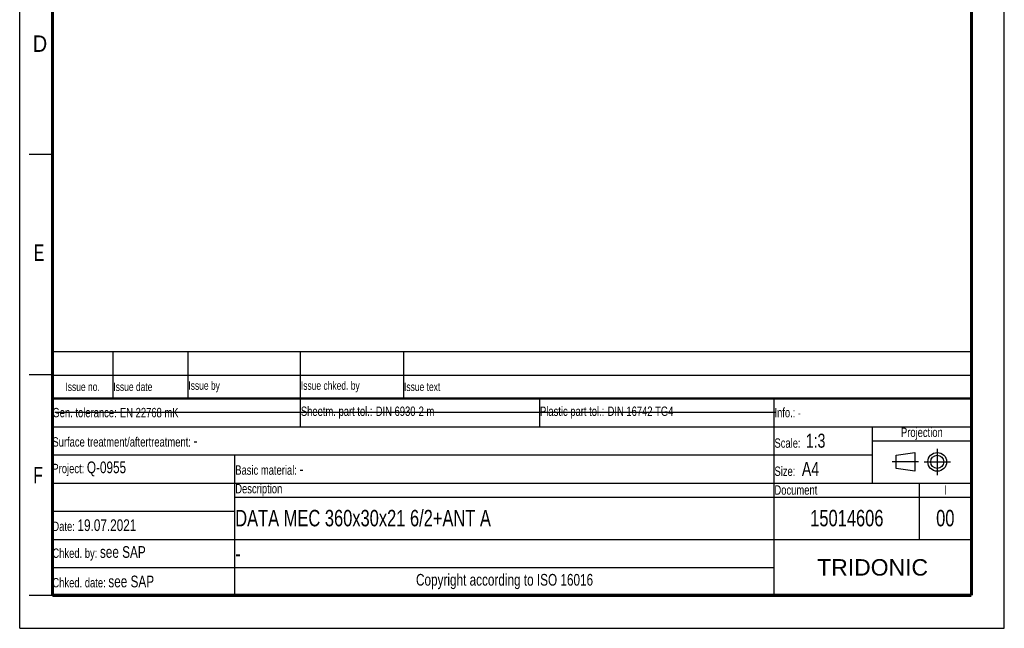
# Model space of a CAD drawing. Header units: millimetres. Extents: x 0 to 210, y 0 to 297.
# Tile 1 of 41: x 0 to 210, y 0 to 130. Entities that reach past the tile are written whole.
import ezdxf

# ---------------------------------------------------------------- set-up
doc = ezdxf.new("R2010")
doc.units = ezdxf.units.MM
doc.header["$LTSCALE"] = 19.36
doc.linetypes.add('CENTER', pattern=[0.6, 0.375, -0.075, 0.075, -0.075])
doc.layers.get('0').update_dxf_attribs({"linetype": 'CONTINUOUS'})
doc.layers.add('DEFAULT_1', color=7, linetype='CENTER')
doc.styles.add('TEXTSTYLE_2', font='txt', dxfattribs={"width": 0.75})
doc.styles.add('TEXTSTYLE_5', font='arial.ttf')

# ---------------------------------------------------------------- blocks, each defined once
blk = doc.blocks.new('PROJEKTIONSMETHODE_BL0', base_point=(192.31, 35.47))
at = {"color": 2, "linetype": 'Continuous'}
for p, q in [((186.91, 36.87), (190.91, 37.47)), ((186.91, 34.07), (186.91, 36.87)), ((190.91, 37.47), (190.91, 33.47)), ((190.91, 33.47), (186.91, 34.07))]:
    blk.add_line(p, q, dxfattribs=at)
for radius in [2, 1.4]:
    blk.add_circle((195.71, 35.47), radius, dxfattribs=at)
at = {"layer": 'DEFAULT_1', "color": 2, "linetype": 'CENTER'}
for p, q in [((195.71, 38.27), (195.71, 32.67)), ((191.71, 35.47), (186.11, 35.47)), ((192.91, 35.47), (198.5, 35.47))]:
    blk.add_line(p, q, dxfattribs=at)
blk = doc.blocks.new('*T12')
at = {"color": 0, "linetype": 'ByBlock', "lineweight": -2, "transparency": 16777216}
for p, q in [((0, 42), (196, 42)), ((0, 0), (0, 42)), ((53, 36), (53, 42)), ((104, 36), (104, 42)), ((154, 0), (154, 42)), ((196, 0), (196, 42)), ((0, 36), (196, 36)), ((175, 24), (175, 36)), ((175, 33), (196, 33)), ((0, 30), (175, 30)), ((39, 0), (39, 30)), ((0, 24), (196, 24)), ((185, 12), (185, 24)), ((39, 21), (196, 21)), ((0, 18), (39, 18)), ((0, 12), (196, 12)), ((0, 6), (154, 6)), ((0, 0), (196, 0))]:
    blk.add_line(p, q, dxfattribs=at)
at = {"color": 5, "linetype": 'Continuous', "transparency": 16777216}
for s, insert, char_height, width, attachment_point, style in [('Gen. tolerance:\\H2.5; \\H2.0;EN 22768 mK', (0.06, 39), 2, 52.88, 4, 'TEXTSTYLE_2'), ('Sheetm. part tol.:\\H2.5; \\H2.0;DIN 6930-2 m', (53.06, 39), 2, 50.88, 4, 'TEXTSTYLE_2'), ('Plastic part tol.:\\H2.5; \\H2.0;DIN 16742 TG4', (104.06, 39), 2, 49.88, 4, 'TEXTSTYLE_2'), ('Info.: \\H1.8;{\\W0.7;-}', (154.06, 39), 2, 41.88, 4, 'TEXTSTYLE_2'), ('Projection', (185.5, 34.5), 2, 20.88, 5, 'TEXTSTYLE_2'), ('Surface treatment/aftertreatment: \\H2.5;-', (0.06, 33), 2, 153.88, 4, 'TEXTSTYLE_2'), ('Scale:  \\H3.0;1:3', (154.06, 33), 2, 20.88, 4, 'TEXTSTYLE_2'), ('Project: \\H2.5;Q-0955', (0.06, 27), 2, 38.88, 4, 'TEXTSTYLE_2'), ('Basic material: \\H2.5;-', (39.06, 27), 2, 114.88, 4, 'TEXTSTYLE_2'), ('Size: \\H3.0; A4', (154.06, 27), 2, 20.88, 4, 'TEXTSTYLE_2'), ('Description', (39.06, 22.5), 2, 114.88, 4, 'TEXTSTYLE_2'), ('Document', (154.06, 22.5), 2, 30.88, 4, 'TEXTSTYLE_2'), ('I', (190.5, 22.5), 2, 10.88, 5, 'TEXTSTYLE_2'), ('Date: \\H2.5;19.07.2021', (0.06, 15), 2, 38.88, 4, 'TEXTSTYLE_2'), ('Chked. by: \\H2.5;see SAP ', (0.06, 9), 2, 38.88, 4, 'TEXTSTYLE_2'), ('TRIDONIC', (175, 6), 3.5, 41.88, 5, 'TEXTSTYLE_5'), ('Chked. date: \\H2.5;see SAP', (0.06, 3), 2, 38.88, 4, 'TEXTSTYLE_2'), ('Copyright according to ISO 16016', (96.5, 3), 2.5, 114.88, 5, 'TEXTSTYLE_2')]:
    blk.add_mtext(s, dxfattribs=dict(at, insert=insert, char_height=char_height, width=width, attachment_point=attachment_point, style=style))
at = {"color": 7, "linetype": 'Continuous', "transparency": 16777216, "char_height": 3.5, "style": 'TEXTSTYLE_2'}
for s, insert, width, attachment_point in [('DATA MEC 360x30x21 6/2+ANT A', (39.06, 16.5), 114.88, 4), ('15014606', (169.5, 16.5), 30.88, 5), ('00', (190.5, 16.5), 10.88, 5), ('-', (39.06, 9), 114.88, 4)]:
    blk.add_mtext(s, dxfattribs=dict(at, insert=insert, width=width, attachment_point=attachment_point))
blk = doc.blocks.new('*T13')
at = {"color": 0, "linetype": 'ByBlock', "lineweight": -2, "transparency": 16777216}
for p, q in [((0, 10), (196, 10)), ((0, 0), (0, 10)), ((13, 0), (13, 10)), ((29, 0), (29, 10)), ((53, 0), (53, 10)), ((75, 0), (75, 10)), ((196, 0), (196, 10)), ((0, 5), (196, 5)), ((0, 0), (196, 0))]:
    blk.add_line(p, q, dxfattribs=at)
at = {"color": 5, "linetype": 'Continuous', "transparency": 16777216, "char_height": 1.8, "style": 'TEXTSTYLE_2'}
for s, insert, width, attachment_point in [('Issue no.', (6.5, 2.5), 12.88, 5), ('Issue date ', (13.06, 2.5), 15.88, 4), ('Issue by ', (29.06, 2.5), 23.88, 4), ('Issue chked. by', (53.06, 2.5), 21.88, 4), ('Issue text ', (75.06, 2.5), 120.88, 4)]:
    blk.add_mtext(s, dxfattribs=dict(at, insert=insert, width=width, attachment_point=attachment_point))

msp = doc.modelspace()

# ---------------------------------------------------------------- linework, layer by layer
at = {"color": 2, "linetype": 'Continuous'}
for p, q in [((0, 0), (0, 297)), ((210, 0), (210, 297)), ((7, 101), (2, 101)), ((7, 54), (2, 54)), ((7, 7), (2, 7)), ((0, 0), (210, 0))]:
    msp.add_line(p, q, dxfattribs=at)
at = {"color": 7, "linetype": 'Continuous'}
msp.add_line((7.46812, 46.04239), (161.26812, 46.04239), dxfattribs=at)
for points, const_width in [([(7, 7), (7, 290)], 0.7), ([(203, 7), (203, 290)], 0.7), ([(7, 49), (203, 49)], 0.5), ([(7, 7), (203, 7)], 0.7)]:
    msp.add_lwpolyline(points, dxfattribs=dict(at, const_width=const_width))

# ---------------------------------------------------------------- block references
for name, p in [('*T13', (6.91362, 48.96015)), ('*T12', (6.91355, 6.96013))]:
    msp.add_blockref(name, p)
at = {"color": 2, "linetype": 'Continuous'}
msp.add_blockref('PROJEKTIONSMETHODE_BL0', (192.30508, 35.46975), dxfattribs=at)

# ---------------------------------------------------------------- texts
at = {"color": 5, "linetype": 'Continuous', "style": 'TEXTSTYLE_2'}
for s, width, p in [('D', 0.904762, (2.80729, 122.85717)), ('E', 0.714286, (3.00245, 78.30247)), ('F', 0.714286, (2.92219, 30.89704))]:
    msp.add_text(s, height=3.5, dxfattribs=dict(at, width=width)).set_placement(p)

doc.saveas('drawing.dxf')
